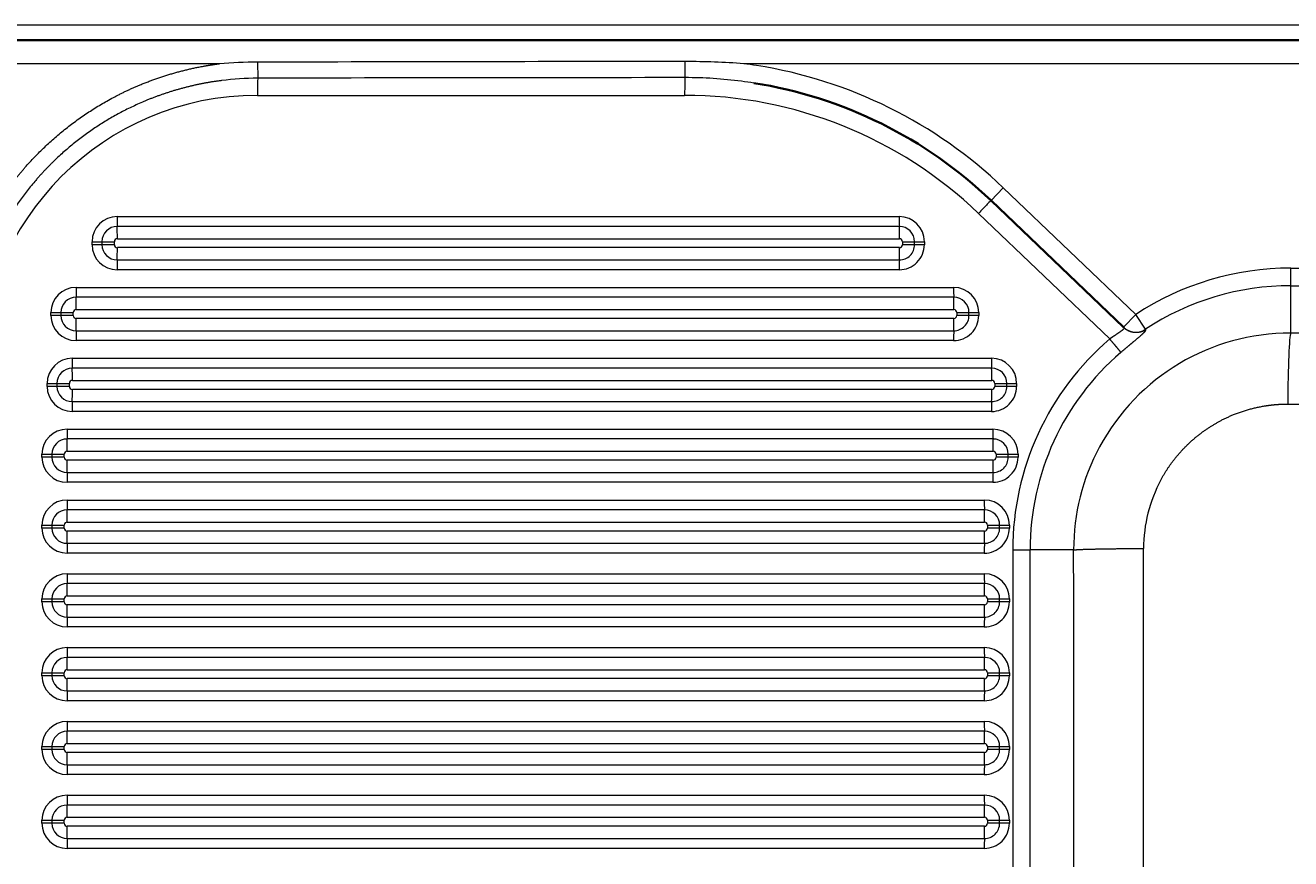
# Model space of a CAD drawing. Extents: x -177 to 1276, y 112 to 1174.
# Tile 3 of 12: x 46 to 475, y 400 to 683. Entities that reach past the tile are written whole.
import ezdxf
from ezdxf.enums import TextEntityAlignment as Align

# ---------------------------------------------------------------- set-up
doc = ezdxf.new("R2010")
doc.units = 0
doc.layers.get('0').update_dxf_attribs({"lineweight": 13})
doc.styles.get("Standard").update_dxf_attribs({"font": 'isocp.shx'})
doc.dimstyles.get("Standard").update_dxf_attribs({"dimtxt": 2.5, "dimasz": 2.5, "dimexe": 1.25, "dimexo": 0.625, "dimtad": 1, "dimcen": 2.5, "dimadec": 0, "dimazin": 0, "dimtfac": 1, "dimtmove": 0, "dimatfit": 0, "dimfxl": 0, "dimarcsym": 0})

# ---------------------------------------------------------------- blocks, each defined once
blk = doc.blocks.new('*D')
at = {"color": 7, "lineweight": 13}
for p, q in [((-36.13, 1053.7), (-149.75, 1053.7)), ((-147.75, 784.7), (-147.75, 1053.7)), ((1175.87, 1053.7), (1222.38, 1053.7)), ((1220.38, 1008.7), (1220.38, 1053.7)), ((-27.13, 1028.7), (-95.31, 1028.7)), ((-93.31, 784.7), (-93.31, 1028.7)), ((-27.13, 1028.7), (-65.44, 1028.7)), ((-63.44, 980.02), (-63.44, 1028.7)), ((-27.13, 1008.7), (-65.44, 1008.7)), ((1166.87, 1008.7), (1222.38, 1008.7)), ((586.37, 784.7), (-149.75, 784.7)), ((586.37, 784.7), (-95.31, 784.7)), ((749.87, 663.53), (749.87, 723.28)), ((749.87, 721.28), (1179.87, 721.28)), ((1179.87, 671.76), (1179.87, 723.28)), ((-36.13, 695.03), (-162.54, 695.03)), ((-160.54, 195.03), (-160.54, 695.03)), ((-36.13, 695.03), (-80.88, 695.03)), ((-78.88, 630.43), (-78.88, 695.03)), ((1175.87, 695.03), (1276.1, 695.03)), ((1274.1, 420.03), (1274.1, 695.03)), ((-36.13, 677.76), (-80.88, 677.76)), ((674.69, 619.55), (766.82, 643.12)), ((846.67, 398.72), (955.42, 498.64)), ((1114.39, 472.21), (1179.87, 472.21)), ((674.77, 420.03), (1276.1, 420.03)), ((629.87, 375.13), (629.87, 164.71)), ((869.87, 377.08), (869.87, 164.71)), ((869.87, 377.08), (869.87, 164.71)), ((-40.13, 208.03), (-40.13, 112.31)), ((1179.87, 208.03), (1179.87, 112.31)), ((1179.87, 208.03), (1179.87, 164.71)), ((-27.13, 195.03), (-162.54, 195.03)), ((629.87, 166.71), (869.87, 166.71)), ((869.87, 166.71), (1179.87, 166.71)), ((-40.13, 114.31), (1179.87, 114.31))]:
    blk.add_line(p, q, dxfattribs=at)
for points in [[(-147.23, 1051.77), (-147.75, 1053.7), (-148.27, 1051.77)], [(1220.89, 1051.77), (1220.38, 1053.7), (1219.86, 1051.77)], [(-92.79, 1026.77), (-93.31, 1028.7), (-93.82, 1026.77)], [(-62.92, 1026.77), (-63.44, 1028.7), (-63.95, 1026.77)], [(-63.95, 1010.63), (-63.44, 1008.7), (-62.92, 1010.63)], [(1219.86, 1010.63), (1220.38, 1008.7), (1220.89, 1010.63)], [(-148.27, 786.63), (-147.75, 784.7), (-147.23, 786.63)], [(-93.82, 786.63), (-93.31, 784.7), (-92.79, 786.63)], [(751.8, 721.79), (749.87, 721.28), (751.8, 720.76)], [(1177.94, 720.76), (1179.87, 721.28), (1177.94, 721.79)], [(-160.02, 693.1), (-160.54, 695.03), (-161.06, 693.1)], [(-78.36, 693.1), (-78.88, 695.03), (-79.4, 693.1)], [(1274.61, 693.1), (1274.1, 695.03), (1273.58, 693.1)], [(-79.4, 679.69), (-78.88, 677.76), (-78.36, 679.69)], [(765.08, 642.14), (766.82, 643.12), (764.82, 643.14)], [(734.66, 635.43), (732.92, 634.45), (734.92, 634.42)], [(1116.32, 472.72), (1114.39, 472.21), (1116.32, 471.69)], [(1177.94, 471.69), (1179.87, 472.21), (1177.94, 472.72)], [(891.99, 439.66), (893.07, 441.35), (891.29, 440.42)], [(1273.58, 421.97), (1274.1, 420.03), (1274.61, 421.97)], [(847.75, 400.41), (846.67, 398.72), (848.45, 399.65)], [(-161.06, 196.97), (-160.54, 195.03), (-160.02, 196.97)], [(631.8, 167.22), (629.87, 166.71), (631.8, 166.19)], [(867.94, 166.19), (869.87, 166.71), (867.94, 167.22)], [(871.8, 167.22), (869.87, 166.71), (871.8, 166.19)], [(1177.94, 166.19), (1179.87, 166.71), (1177.94, 167.22)], [(-38.2, 114.83), (-40.13, 114.31), (-38.2, 113.79)], [(1177.94, 113.79), (1179.87, 114.31), (1177.94, 114.83)]]:
    blk.add_lwpolyline(points, dxfattribs=at)
for s, height, rotation, p, p2 in [('45', 14, 90, (1218.38, 1017.65), (1218.38, 1044.74)), ('20', 14, 90, (-65.44, 980.02), (-65.44, 1007.1)), ('269', 14, 90, (-149.75, 898.18), (-149.75, 940.21)), ('244', 14, 90, (-95.31, 885.68), (-95.31, 927.71)), ('17', 14, 90, (-80.88, 630.43), (-80.88, 657.52)), ('35', 14, 14.3524, (685.11, 624.28), (711.35, 630.99)), ('%%c', 14, 14.3524, (674.19, 621.49), (684.14, 624.03)), ('275', 14, 90, (1272.1, 536.52), (1272.1, 578.55)), ('63', 20, 42.5763, (925.57, 473.93), (954.07, 500.11)), ('%%c', 20, 42.5763, (914.03, 463.33), (924.83, 473.25)), ('500', 14, 90, (-162.54, 424.02), (-162.54, 466.05))]:
    blk.add_text(s, height=height, rotation=rotation, dxfattribs=at).set_placement(p, p2, align=Align.FIT)
for s, p, p2 in [('430', (943.85, 723.28), (985.89, 723.28)), ('65', (1133.59, 474.21), (1160.67, 474.21)), ('240', (728.85, 168.71), (770.89, 168.71)), ('310', (1003.85, 168.71), (1045.89, 168.71)), ('1220', (541.38, 116.31), (598.36, 116.31))]:
    blk.add_text(s, height=14, dxfattribs=at).set_placement(p, p2, align=Align.FIT)
blk = doc.blocks.new('BLOCK37')
at = {"color": 7, "lineweight": 13}
for p, q in [((604, -12.28), (-604, -12.28)), ((-458.01, -25.28), (-605, -25.28)), ((605, -25.28), (-280.34, -25.28)), ((-445.11, -36), (-300.36, -36)), ((-192.38, -67.31), (-147.52, -110.24)), ((-492.67, -77.08), (-227.64, -77.08)), ((-156.33, -118.53), (-200.79, -75.97)), ((-227.6, -80.4), (-492.64, -80.4)), ((-492.6, -84.56), (-227.56, -84.56)), ((-227.56, -87.59), (-492.6, -87.59)), ((-492.64, -91.75), (-227.6, -91.75)), ((-227.64, -95.08), (-492.67, -95.08)), ((-95, -94.5), (455, -94.5)), ((-506.6, -101.08), (-209.21, -101.08)), ((-95, -100.48), (75, -100.48)), ((-209.18, -104.4), (-506.57, -104.4)), ((-506.53, -108.56), (-209.14, -108.56)), ((-506.57, -115.75), (-209.18, -115.75)), ((-209.14, -111.59), (-506.53, -111.59)), ((-209.21, -119.08), (-506.6, -119.08)), ((-507.91, -125.08), (-196.36, -125.08)), ((-196.33, -128.4), (-507.88, -128.4)), ((-507.84, -132.56), (-196.29, -132.56)), ((-196.29, -135.59), (-507.84, -135.59)), ((-507.88, -139.75), (-196.33, -139.75)), ((-196.36, -143.08), (-507.91, -143.08)), ((-509.63, -149.08), (-195.9, -149.08)), ((-195.87, -152.4), (-509.6, -152.4)), ((-509.56, -156.56), (-195.83, -156.56)), ((-195.83, -159.59), (-509.56, -159.59)), ((-195.9, -167.08), (-509.63, -167.08)), ((-509.6, -163.75), (-195.87, -163.75)), ((-509.63, -173.08), (-198.82, -173.08)), ((-198.79, -176.4), (-509.6, -176.4)), ((-509.56, -180.56), (-198.75, -180.56)), ((-198.75, -183.59), (-509.56, -183.59)), ((-509.6, -187.75), (-198.79, -187.75)), ((-198.82, -191.08), (-509.63, -191.08)), ((-189.19, -190), (-189.19, -360)), ((-183.33, -360), (-183.33, -190)), ((-509.63, -198.08), (-198.82, -198.08)), ((-198.79, -201.4), (-509.6, -201.4)), ((-509.56, -205.56), (-198.75, -205.56)), ((-198.75, -208.59), (-509.56, -208.59)), ((-509.6, -212.75), (-198.79, -212.75)), ((-198.82, -216.08), (-509.63, -216.08)), ((-509.63, -223.08), (-198.82, -223.08)), ((-198.79, -226.4), (-509.6, -226.4)), ((-509.56, -230.56), (-198.75, -230.56)), ((-198.75, -233.59), (-509.56, -233.59)), ((-509.6, -237.75), (-198.79, -237.75)), ((-198.82, -241.08), (-509.63, -241.08)), ((-509.63, -248.08), (-198.82, -248.08)), ((-198.79, -251.4), (-509.6, -251.4)), ((-509.56, -255.56), (-198.75, -255.56)), ((-198.75, -258.59), (-509.56, -258.59)), ((-509.6, -262.75), (-198.79, -262.75)), ((-198.82, -266.08), (-509.63, -266.08)), ((-509.63, -273.08), (-198.82, -273.08)), ((-198.79, -276.4), (-509.6, -276.4)), ((-509.56, -280.56), (-198.75, -280.56)), ((-198.75, -283.59), (-509.56, -283.59)), ((-198.82, -291.08), (-509.63, -291.08)), ((-509.6, -287.75), (-198.79, -287.75))]:
    blk.add_line(p, q, dxfattribs=at)
at = {"color": 7, "lineweight": 35}
for p, q in [((604, -17.28), (-604, -17.28)), ((-196.53, -71.64), (-151.67, -114.58))]:
    blk.add_line(p, q, dxfattribs=at)
at = {"color": 7, "lineweight": 13, "ltscale": 0.135621}
blk.add_line((-445.06, -24.78), (-445.03, -30.2), dxfattribs=at)
at = {"color": 7, "lineweight": 13, "ltscale": 0.136328}
blk.add_line((-300.25, -24.55), (-300.25, -30), dxfattribs=at)
at = {"color": 7, "lineweight": 13, "ltscale": 0.15}
for p, q in [((-196.53, -71.64), (-192.38, -67.31)), ((-147.52, -110.24), (-151.67, -114.58))]:
    blk.add_line(p, q, dxfattribs=at)
at = {"color": 7, "lineweight": 13, "ltscale": 0.08396}
for p, q in [((-501.17, -85.58), (-497.81, -85.58)), ((-497.81, -86.58), (-501.17, -86.58)), ((-515.1, -109.58), (-511.74, -109.58)), ((-511.74, -110.58), (-515.1, -110.58)), ((-516.41, -133.58), (-513.05, -133.58)), ((-513.05, -134.58), (-516.41, -134.58)), ((-518.13, -157.58), (-514.77, -157.58)), ((-514.77, -158.58), (-518.13, -158.58)), ((-518.13, -181.58), (-514.77, -181.58)), ((-514.77, -182.58), (-518.13, -182.58)), ((-518.13, -206.58), (-514.77, -206.58)), ((-514.77, -207.58), (-518.13, -207.58)), ((-518.13, -231.58), (-514.77, -231.58)), ((-514.77, -232.58), (-518.13, -232.58)), ((-518.13, -256.58), (-514.77, -256.58)), ((-514.77, -257.58), (-518.13, -257.58)), ((-518.13, -281.58), (-514.77, -281.58)), ((-514.77, -282.58), (-518.13, -282.58))]:
    blk.add_line(p, q, dxfattribs=at)
at = {"color": 7, "lineweight": 13, "ltscale": 0.025}
for p, q in [((-501.17, -86.58), (-501.17, -85.58)), ((-497.81, -85.58), (-497.81, -86.58)), ((-493.61, -86.58), (-493.61, -85.58)), ((-226.55, -85.58), (-226.55, -86.58)), ((-222.43, -86.58), (-222.43, -85.58)), ((-219.14, -85.58), (-219.14, -86.58)), ((-515.1, -110.58), (-515.1, -109.58)), ((-511.74, -109.58), (-511.74, -110.58)), ((-507.55, -110.58), (-507.55, -109.58)), ((-208.12, -109.58), (-208.12, -110.58)), ((-204.01, -110.58), (-204.01, -109.58)), ((-200.72, -109.58), (-200.72, -110.58)), ((-516.41, -134.58), (-516.41, -133.58)), ((-513.05, -133.58), (-513.05, -134.58)), ((-508.85, -134.58), (-508.85, -133.58)), ((-195.27, -133.58), (-195.27, -134.58)), ((-191.16, -134.58), (-191.16, -133.58)), ((-187.86, -133.58), (-187.86, -134.58)), ((-518.13, -158.58), (-518.13, -157.58)), ((-514.77, -157.58), (-514.77, -158.58)), ((-510.57, -158.58), (-510.57, -157.58)), ((-194.81, -157.58), (-194.81, -158.58)), ((-190.69, -158.58), (-190.69, -157.58)), ((-187.4, -157.58), (-187.4, -158.58)), ((-518.13, -182.58), (-518.13, -181.58)), ((-514.77, -181.58), (-514.77, -182.58)), ((-510.57, -182.58), (-510.57, -181.58)), ((-197.73, -181.58), (-197.73, -182.58)), ((-193.62, -182.58), (-193.62, -181.58)), ((-190.33, -181.58), (-190.33, -182.58)), ((-518.13, -207.58), (-518.13, -206.58)), ((-514.77, -206.58), (-514.77, -207.58)), ((-510.57, -207.58), (-510.57, -206.58)), ((-197.73, -206.58), (-197.73, -207.58)), ((-193.62, -207.58), (-193.62, -206.58)), ((-190.33, -206.58), (-190.33, -207.58)), ((-518.13, -232.58), (-518.13, -231.58)), ((-514.77, -231.58), (-514.77, -232.58)), ((-510.57, -232.58), (-510.57, -231.58)), ((-197.73, -231.58), (-197.73, -232.58)), ((-193.62, -232.58), (-193.62, -231.58)), ((-190.33, -231.58), (-190.33, -232.58)), ((-518.13, -257.58), (-518.13, -256.58)), ((-514.77, -256.58), (-514.77, -257.58)), ((-510.57, -257.58), (-510.57, -256.58)), ((-197.73, -256.58), (-197.73, -257.58)), ((-193.62, -257.58), (-193.62, -256.58)), ((-190.33, -256.58), (-190.33, -257.58)), ((-518.13, -282.58), (-518.13, -281.58)), ((-514.77, -281.58), (-514.77, -282.58)), ((-510.57, -282.58), (-510.57, -281.58)), ((-197.73, -281.58), (-197.73, -282.58)), ((-193.62, -282.58), (-193.62, -281.58)), ((-190.33, -281.58), (-190.33, -282.58))]:
    blk.add_line(p, q, dxfattribs=at)
at = {"color": 7, "lineweight": 13, "ltscale": 0.10495}
for p, q in [((-497.81, -85.58), (-493.61, -85.58)), ((-493.61, -86.58), (-497.81, -86.58)), ((-511.74, -109.58), (-507.55, -109.58)), ((-507.55, -110.58), (-511.74, -110.58)), ((-513.05, -133.58), (-508.85, -133.58)), ((-508.85, -134.58), (-513.05, -134.58)), ((-514.77, -157.58), (-510.57, -157.58)), ((-510.57, -158.58), (-514.77, -158.58)), ((-514.77, -181.58), (-510.57, -181.58)), ((-510.57, -182.58), (-514.77, -182.58)), ((-514.77, -206.58), (-510.57, -206.58)), ((-510.57, -207.58), (-514.77, -207.58)), ((-514.77, -231.58), (-510.57, -231.58)), ((-510.57, -232.58), (-514.77, -232.58)), ((-514.77, -256.58), (-510.57, -256.58)), ((-510.57, -257.58), (-514.77, -257.58)), ((-514.77, -281.58), (-510.57, -281.58)), ((-510.57, -282.58), (-514.77, -282.58))]:
    blk.add_line(p, q, dxfattribs=at)
at = {"color": 7, "lineweight": 13, "ltscale": 0.102884}
for p, q in [((-226.55, -85.58), (-222.43, -85.58)), ((-222.43, -86.58), (-226.55, -86.58)), ((-208.12, -109.58), (-204.01, -109.58)), ((-204.01, -110.58), (-208.12, -110.58)), ((-195.27, -133.58), (-191.16, -133.58)), ((-191.16, -134.58), (-195.27, -134.58)), ((-194.81, -157.58), (-190.69, -157.58)), ((-190.69, -158.58), (-194.81, -158.58)), ((-197.73, -181.58), (-193.62, -181.58)), ((-193.62, -182.58), (-197.73, -182.58)), ((-197.73, -206.58), (-193.62, -206.58)), ((-193.62, -207.58), (-197.73, -207.58)), ((-197.73, -231.58), (-193.62, -231.58)), ((-193.62, -232.58), (-197.73, -232.58)), ((-197.73, -256.58), (-193.62, -256.58)), ((-193.62, -257.58), (-197.73, -257.58)), ((-197.73, -281.58), (-193.62, -281.58)), ((-193.62, -282.58), (-197.73, -282.58))]:
    blk.add_line(p, q, dxfattribs=at)
at = {"color": 7, "lineweight": 13, "ltscale": 0.082307}
for p, q in [((-222.43, -85.58), (-219.14, -85.58)), ((-219.14, -86.58), (-222.43, -86.58)), ((-204.01, -109.58), (-200.72, -109.58)), ((-200.72, -110.58), (-204.01, -110.58)), ((-191.16, -133.58), (-187.86, -133.58)), ((-187.86, -134.58), (-191.16, -134.58)), ((-190.69, -157.58), (-187.4, -157.58)), ((-187.4, -158.58), (-190.69, -158.58)), ((-193.62, -181.58), (-190.33, -181.58)), ((-190.33, -182.58), (-193.62, -182.58)), ((-193.62, -206.58), (-190.33, -206.58)), ((-190.33, -207.58), (-193.62, -207.58)), ((-193.62, -231.58), (-190.33, -231.58)), ((-190.33, -232.58), (-193.62, -232.58)), ((-193.62, -256.58), (-190.33, -256.58)), ((-190.33, -257.58), (-193.62, -257.58)), ((-193.62, -281.58), (-190.33, -281.58)), ((-190.33, -282.58), (-193.62, -282.58))]:
    blk.add_line(p, q, dxfattribs=at)
at = {"color": 7, "lineweight": 13, "ltscale": 0.149429}
for p, q in [((-95, -100.48), (-95, -94.5)), ((-144.23, -115.23), (-147.52, -110.24))]:
    blk.add_line(p, q, dxfattribs=at)
at = {"color": 7, "lineweight": 13, "ltscale": 0.401033}
blk.add_line((-95, -116.52), (-95, -100.48), dxfattribs=at)
at = {"color": 7, "lineweight": 35, "ltscale": 0.005098}
blk.add_line((-151.67, -114.58), (-151.52, -114.72), dxfattribs=at)
at = {"color": 7, "lineweight": 13, "ltscale": 0.005083}
blk.add_line((-144.09, -115.38), (-144.23, -115.23), dxfattribs=at)
at = {"color": 7, "lineweight": 13, "ltscale": 0.14664}
blk.add_line((-189.19, -190), (-183.33, -190), dxfattribs=at)
at = {"color": 7, "lineweight": 13, "ltscale": 0.369339}
blk.add_line((-168.55, -190), (-183.33, -190), dxfattribs=at)
at = {"color": 7, "lineweight": 13}
for centre, radius, start, end in [((-444.48, -208.21), 183.44, 90.1801, 94.2311), ((-283.92, -56756.33), 56731.78, 90.016494, 90.162736), ((-300.16, -295.64), 271.09, 85.8075, 90.0193), ((-300.16, -179.43), 155.42, 81.0485, 82.6759), ((-283.75, -64969.79), 64939.79, 90.0145597, 90.1422953), ((-300.21, -179.76), 149.76, 82.6708, 90.0142), ((-300.25, -180), 156, 46.2533, 81.0483), ((-444.74, -129.76), 99.56, 90.1663, 97.234), ((-300.2, -179.7), 149.69, 81.0476, 82.672), ((-445.11, -130), 94, 90.0001, 179.9999), ((-300.36, -180), 144, 46.2532, 89.9999), ((-492.67, -85.58), 8.5, 90.0057, 180.0057), ((-227.64, -85.58), 8.5, 359.9943, 89.9943), ((-492.64, -85.58), 5.17, 90.0057, 180.0057), ((-227.61, -85.58), 5.17, 359.9943, 89.9943), ((-492.59, -85.58), 1.02, 90.0146, 179.9965), ((-227.56, -85.58), 1.02, 0.0031, 89.9851), ((-492.67, -86.58), 8.5, 179.9943, 269.9943), ((-492.64, -86.58), 5.17, 179.9943, 269.9943), ((-492.59, -86.58), 1.02, 180.0031, 269.9851), ((-227.64, -86.58), 8.5, 270.0057, 0.0057), ((-227.61, -86.58), 5.17, 270.0057, 0.0057), ((-227.56, -86.58), 1.02, 270.0146, 359.9965), ((-95, -190), 95.5, 89.9992, 123.3655), ((-506.6, -109.58), 8.5, 90.0057, 180.0057), ((-209.21, -109.58), 8.5, 359.9943, 89.9943), ((-95, -189.99), 89.52, 89.9985, 123.3659), ((-506.57, -109.58), 5.17, 90.0057, 180.0057), ((-209.18, -109.58), 5.17, 359.9943, 89.9943), ((-506.6, -110.58), 8.5, 179.9943, 269.9943), ((-506.57, -110.58), 5.17, 179.9943, 269.9943), ((-506.53, -109.58), 1.02, 90.0146, 179.9965), ((-506.53, -110.58), 1.02, 180.0031, 269.9851), ((-209.21, -110.58), 8.5, 270.0057, 0.0057), ((-209.18, -110.58), 5.17, 270.0057, 0.0057), ((-209.14, -109.58), 1.02, 0.0031, 89.9851), ((-209.14, -110.58), 1.02, 270.0146, 359.9965), ((-95.05, -190), 94.15, 130.6127, 180.0009), ((-95.16, -189.91), 73.39, 89.8722, 151.6898), ((-95.16, -190), 88.17, 130.6077, 180.0011), ((-507.91, -133.58), 8.5, 90.0057, 180.0057), ((-507.88, -133.58), 5.17, 90.0057, 180.0057), ((-196.36, -133.58), 8.5, 359.9943, 89.9943), ((-196.33, -133.58), 5.17, 359.9943, 89.9943), ((-507.84, -133.58), 1.02, 90.0146, 179.9965), ((-196.29, -133.58), 1.02, 0.0031, 89.9851), ((-507.91, -134.58), 8.5, 179.9943, 269.9943), ((-507.88, -134.58), 5.17, 179.9943, 269.9943), ((-507.84, -134.58), 1.02, 180.0031, 269.9851), ((-196.36, -134.58), 8.5, 270.0057, 0.0057), ((-196.33, -134.58), 5.17, 270.0057, 0.0057), ((-196.29, -134.58), 1.02, 270.0146, 359.9965), ((-509.63, -157.58), 8.5, 90.0057, 180.0057), ((-195.9, -157.58), 8.5, 359.9943, 89.9943), ((-509.6, -157.58), 5.17, 90.0057, 180.0057), ((-195.87, -157.58), 5.17, 359.9943, 89.9943), ((-509.63, -158.58), 8.5, 179.9943, 269.9943), ((-509.6, -158.58), 5.17, 179.9943, 269.9943), ((-509.56, -157.58), 1.02, 90.0146, 179.9965), ((-509.56, -158.58), 1.02, 180.0031, 269.9851), ((-195.9, -158.58), 8.5, 270.0057, 0.0057), ((-195.87, -158.58), 5.17, 270.0057, 0.0057), ((-195.83, -157.58), 1.02, 0.0031, 89.9851), ((-195.83, -158.58), 1.02, 270.0146, 359.9965), ((-95.16, -189.91), 73.39, 151.6863, 180.0677), ((-95.89, -189.52), 48.96, 151.6805, 179.9767), ((-509.63, -181.58), 8.5, 90.0057, 180.0057), ((-198.83, -181.58), 8.5, 359.9943, 89.9943), ((-509.6, -181.58), 5.17, 90.0057, 180.0057), ((-198.79, -181.58), 5.17, 359.9943, 89.9943), ((-509.63, -182.58), 8.5, 179.9943, 269.9943), ((-509.6, -182.58), 5.17, 179.9943, 269.9943), ((-509.56, -181.58), 1.02, 90.0146, 179.9965), ((-509.56, -182.58), 1.02, 180.0031, 269.9851), ((-198.83, -182.58), 8.5, 270.0057, 0.0057), ((-198.79, -182.58), 5.17, 270.0057, 0.0057), ((-198.75, -181.58), 1.02, 0.0031, 89.9851), ((-198.75, -182.58), 1.02, 270.0146, 359.9965), ((-46116.91, -275), 45948.43, 359.894009, 0.105992), ((-509.63, -206.58), 8.5, 90.0057, 180.0057), ((-509.6, -206.58), 5.17, 90.0057, 180.0057), ((-198.83, -206.58), 8.5, 359.9943, 89.9943), ((-198.79, -206.58), 5.17, 359.9943, 89.9943), ((-509.56, -206.58), 1.02, 90.0146, 179.9965), ((-198.75, -206.58), 1.02, 0.0031, 89.9851), ((-509.63, -207.58), 8.5, 179.9943, 269.9943), ((-509.6, -207.58), 5.17, 179.9943, 269.9943), ((-509.56, -207.58), 1.02, 180.0031, 269.9851), ((-198.83, -207.58), 8.5, 270.0057, 0.0057), ((-198.79, -207.58), 5.17, 270.0057, 0.0057), ((-198.75, -207.58), 1.02, 270.0146, 359.9965), ((-509.63, -231.58), 8.5, 90.0057, 180.0057), ((-509.6, -231.58), 5.17, 90.0057, 180.0057), ((-198.83, -231.58), 8.5, 359.9943, 89.9943), ((-198.79, -231.58), 5.17, 359.9943, 89.9943), ((-509.56, -231.58), 1.02, 90.0146, 179.9965), ((-198.75, -231.58), 1.02, 0.0031, 89.9851), ((-509.63, -232.58), 8.5, 179.9943, 269.9943), ((-509.6, -232.58), 5.17, 179.9943, 269.9943), ((-509.56, -232.58), 1.02, 180.0031, 269.9851), ((-198.83, -232.58), 8.5, 270.0057, 0.0057), ((-198.79, -232.58), 5.17, 270.0057, 0.0057), ((-198.75, -232.58), 1.02, 270.0146, 359.9965), ((-509.63, -256.58), 8.5, 90.0057, 180.0057), ((-198.83, -256.58), 8.5, 359.9943, 89.9943), ((-509.6, -256.58), 5.17, 90.0057, 180.0057), ((-198.79, -256.58), 5.17, 359.9943, 89.9943), ((-509.56, -256.58), 1.02, 90.0146, 179.9965), ((-198.75, -256.58), 1.02, 0.0031, 89.9851), ((-509.63, -257.58), 8.5, 179.9943, 269.9943), ((-509.6, -257.58), 5.17, 179.9943, 269.9943), ((-509.56, -257.58), 1.02, 180.0031, 269.9851), ((-198.83, -257.58), 8.5, 270.0057, 0.0057), ((-198.79, -257.58), 5.17, 270.0057, 0.0057), ((-198.75, -257.58), 1.02, 270.0146, 359.9965), ((-509.63, -281.58), 8.5, 90.0057, 180.0057), ((-198.83, -281.58), 8.5, 359.9943, 89.9943), ((-509.6, -281.58), 5.17, 90.0057, 180.0057), ((-198.79, -281.58), 5.17, 359.9943, 89.9943), ((-509.63, -282.58), 8.5, 179.9943, 269.9943), ((-509.6, -282.58), 5.17, 179.9943, 269.9943), ((-509.56, -281.58), 1.02, 90.0146, 179.9965), ((-509.56, -282.58), 1.02, 180.0031, 269.9851), ((-198.83, -282.58), 8.5, 270.0057, 0.0057), ((-198.79, -282.58), 5.17, 270.0057, 0.0057), ((-198.75, -281.58), 1.02, 0.0031, 89.9851), ((-198.75, -282.58), 1.02, 270.0146, 359.9965)]:
    blk.add_arc(centre, radius, start, end, dxfattribs=at)
at = {"color": 7, "lineweight": 35}
blk.add_arc((-300.25, -180), 150, 46.253, 81.0485, dxfattribs=at)
at = {"color": 7, "lineweight": 13}
for centre, major_axis, ratio, start_param, end_param in [((-300.25, -36), (0, 6), 0.018595, 0.029928, 1.570796), ((-445, -36), (0, -6), 0.018595, 3.401353, 4.712389), ((-200.68, -75.97), (-4.15, -4.33), 0.013434, 3.141593, 4.725247), ((-492.6, -77.08), (0, -4), 0.018595, 4.712389, 5.694154), ((-227.56, -77.08), (0, 4), 0.018595, 1.570796, 2.552562), ((-492.69, -84.56), (0, -5), 0.018595, 1.570796, 2.552562), ((-227.66, -84.56), (0, 5), 0.018595, 4.712389, 5.694154), ((-492.69, -87.59), (0, -5), 0.018595, 0.589031, 1.570796), ((-227.66, -87.59), (0, 5), 0.018595, 3.730624, 4.712389), ((-492.6, -95.08), (0, -4), 0.018595, 3.730624, 4.712389), ((-227.56, -95.08), (0, 4), 0.018595, 0.589031, 1.570796), ((-506.53, -101.08), (0, -4), 0.018595, 4.712389, 5.694154), ((-209.14, -101.08), (0, 4), 0.018595, 1.570796, 2.552562), ((-506.62, -108.56), (0, -5), 0.018595, 1.570796, 2.552562), ((-209.23, -108.56), (0, 5), 0.018595, 4.712389, 5.694154), ((-506.53, -119.08), (0, -4), 0.018595, 3.730624, 4.712389), ((-506.62, -111.59), (0, -5), 0.018595, 0.589031, 1.570796), ((-209.14, -119.08), (0, 4), 0.018595, 0.589031, 1.570796), ((-209.23, -111.59), (0, 5), 0.018595, 3.730623, 4.712389), ((-147.52, -110.24), (-4.15, -4.34), 0.995995, 6.282522, 7.629267), ((-95, -141.43), (-0.09, -25), 0.039788, 3.228932, 4.67833), ((-507.84, -125.08), (0, -4), 0.018595, 4.712389, 5.694154), ((-507.93, -132.56), (0, -5), 0.018595, 1.570796, 2.552561), ((-196.29, -125.08), (0, 4), 0.018595, 1.570796, 2.552562), ((-196.38, -132.56), (0, 5), 0.018595, 4.712389, 5.694154), ((-507.93, -135.59), (0, -5), 0.018595, 0.589031, 1.570796), ((-196.38, -135.59), (0, 5), 0.018595, 3.730624, 4.712389), ((-507.84, -143.08), (0, -4), 0.018595, 3.730624, 4.712389), ((-196.29, -143.08), (0, 4), 0.018595, 0.589031, 1.570796), ((-509.56, -149.08), (0, -4), 0.018595, 4.712389, 5.694154), ((-195.83, -149.08), (0, 4), 0.018595, 1.570796, 2.552562), ((-509.65, -156.56), (0, -5), 0.018595, 1.570796, 2.552562), ((-195.92, -156.56), (0, 5), 0.018595, 4.712389, 5.694154), ((-509.65, -159.59), (0, -5), 0.018595, 0.589031, 1.570796), ((-195.92, -159.59), (0, 5), 0.018595, 3.730624, 4.712389), ((-509.56, -167.08), (0, -4), 0.018595, 3.730624, 4.712389), ((-195.83, -167.08), (0, 4), 0.018595, 0.589031, 1.570796), ((-509.56, -173.08), (0, -4), 0.018595, 4.712389, 5.694154), ((-198.75, -173.08), (0, 4), 0.018595, 1.570796, 2.552562), ((-509.65, -180.56), (0, -5), 0.018595, 1.570796, 2.552562), ((-198.84, -180.56), (0, 5), 0.018595, 4.712389, 5.694154), ((-509.65, -183.59), (0, -5), 0.018595, 0.589031, 1.570796), ((-198.84, -183.59), (0, 5), 0.018595, 3.730623, 4.712389), ((-509.56, -191.08), (0, -4), 0.018595, 3.730624, 4.712389), ((-198.75, -191.08), (0, 4), 0.018595, 0.589031, 1.570796), ((-509.56, -198.08), (0, -4), 0.018595, 4.712389, 5.694154), ((-509.65, -205.56), (0, -5), 0.018595, 1.570796, 2.552562), ((-198.75, -198.08), (0, 4), 0.018595, 1.570796, 2.552562), ((-198.84, -205.56), (0, 5), 0.018595, 4.712389, 5.694154), ((-509.65, -208.59), (0, -5), 0.018595, 0.589031, 1.570796), ((-198.84, -208.59), (0, 5), 0.018595, 3.730623, 4.712389), ((-509.56, -216.08), (0, -4), 0.018595, 3.730624, 4.712389), ((-198.75, -216.08), (0, 4), 0.018595, 0.589031, 1.570796), ((-509.56, -223.08), (0, -4), 0.018595, 4.712389, 5.694154), ((-509.65, -230.56), (0, -5), 0.018595, 1.570796, 2.552562), ((-198.75, -223.08), (0, 4), 0.018595, 1.570796, 2.552562), ((-198.84, -230.56), (0, 5), 0.018595, 4.712389, 5.694154), ((-509.65, -233.59), (0, -5), 0.018595, 0.589031, 1.570796), ((-198.84, -233.59), (0, 5), 0.018595, 3.730623, 4.712389), ((-509.56, -241.08), (0, -4), 0.018595, 3.730624, 4.712389), ((-198.75, -241.08), (0, 4), 0.018595, 0.589031, 1.570796), ((-509.56, -248.08), (0, -4), 0.018595, 4.712389, 5.694154), ((-198.75, -248.08), (0, 4), 0.018595, 1.570796, 2.552562), ((-509.65, -255.56), (0, -5), 0.018595, 1.570796, 2.552562), ((-198.84, -255.56), (0, 5), 0.018595, 4.712389, 5.694154), ((-509.65, -258.59), (0, -5), 0.018595, 0.589031, 1.570796), ((-198.84, -258.59), (0, 5), 0.018595, 3.730623, 4.712389), ((-509.56, -266.08), (0, -4), 0.018595, 3.730624, 4.712389), ((-198.75, -266.08), (0, 4), 0.018595, 0.589031, 1.570796), ((-509.56, -273.08), (0, -4), 0.018595, 4.712389, 5.694154), ((-198.75, -273.08), (0, 4), 0.018595, 1.570796, 2.552562), ((-509.65, -280.56), (0, -5), 0.018595, 1.570796, 2.552562), ((-198.84, -280.56), (0, 5), 0.018595, 4.712389, 5.694154), ((-509.65, -283.59), (0, -5), 0.018595, 0.589031, 1.570796), ((-198.84, -283.59), (0, 5), 0.018595, 3.730623, 4.712389), ((-509.56, -291.08), (0, -4), 0.018595, 3.730624, 4.712389), ((-198.75, -291.08), (0, 4), 0.018595, 0.589031, 1.570796)]:
    blk.add_ellipse(centre, major_axis=major_axis, ratio=ratio, start_param=start_param, end_param=end_param, dxfattribs=at)
for points, knots in [([(-549.97, -130), (-549.97, -120.43), (-548.89, -110.86), (-546.73, -101.45), (-540.31, -83.29), (-529.99, -67.03), (-523.93, -59.53), (-510.22, -46.02), (-493.84, -35.93), (-485.12, -31.83), (-474.33, -28.21), (-463.22, -26.06), (-461.49, -25.76), (-459.76, -25.5), (-458.01, -25.28)], [0, 0, 0, 0, 0, 0, 67.829156, 67.829156, 67.829156, 135.598175, 135.598175, 135.598175, 203.27634, 203.27634, 203.27634, 215.712415, 215.712415, 215.712415, 215.712415, 215.712415, 215.712415]), ([(-457.28, -30.99), (-466.34, -32.14), (-475.27, -34.32), (-483.9, -37.53), (-500.3, -45.85), (-514.39, -57.67), (-520.72, -64.36), (-531.75, -79.09), (-539.16, -95.92), (-541.89, -104.73), (-543.85, -115.18), (-544.41, -125.73), (-544.46, -127.15), (-544.49, -128.58), (-544.49, -130)], [0, 0, 0, 0, 0, 0, 64.296139, 64.296139, 64.296139, 128.635242, 128.635242, 128.635242, 193.007653, 193.007653, 193.007653, 203.033363, 203.033363, 203.033363, 203.033363, 203.033363, 203.033363]), ([(-151.52, -114.72), (-151.43, -114.81), (-151.43, -114.95), (-151.55, -115.12), (-152.03, -115.58), (-152.85, -116.17), (-153.36, -116.51), (-154.26, -117.11), (-155.21, -117.75), (-155.58, -118.01), (-155.96, -118.27), (-156.33, -118.53)], [0, 0, 0, 0, 0, 0, 5.299607, 5.299607, 5.299607, 11.572115, 11.572115, 11.572115, 15.569057, 15.569057, 15.569057, 15.569057, 15.569057, 15.569057]), ([(-152.54, -123.06), (-151.42, -122.1), (-150.29, -121.14), (-149.18, -120.21), (-147.36, -118.69), (-145.83, -117.38), (-145.26, -116.88), (-144.51, -116.18), (-144.13, -115.69), (-144.05, -115.55), (-144.03, -115.44), (-144.09, -115.38), (-144.09, -115.38), (-144.09, -115.38), (-144.09, -115.38)], [0, 0, 0, 0, 0, 0, 10.235045, 10.235045, 10.235045, 17.463993, 17.463993, 17.463993, 22.054049, 22.054049, 22.054049, 22.151181, 22.151181, 22.151181, 22.151181, 22.151181, 22.151181]), ([(-144.09, -115.38), (-144.63, -115.73), (-145.22, -116.02), (-145.84, -116.22), (-147.13, -116.45), (-148.43, -116.33), (-149.07, -116.19), (-149.98, -115.84), (-150.79, -115.33), (-151.05, -115.14), (-151.29, -114.94), (-151.52, -114.72)], [0, 0, 0, 0, 0, 0, 4.671911, 4.671911, 4.671911, 9.342025, 9.342025, 9.342025, 11.634796, 11.634796, 11.634796, 11.634796, 11.634796, 11.634796]), ([(-152.54, -123.06), (-152.57, -123.02), (-152.64, -122.93), (-152.74, -122.8), (-153.2, -122.23), (-153.92, -121.37), (-154.48, -120.69), (-155.2, -119.85), (-155.94, -118.99), (-156.07, -118.84), (-156.2, -118.68), (-156.33, -118.53)], [0, 0, 0, 0, 0, 0, 2.635214, 2.635214, 2.635214, 9.098563, 9.098563, 9.098563, 10.495081, 10.495081, 10.495081, 10.495081, 10.495081, 10.495081]), ([(75, -116.84), (64.74, -116.85), (54.55, -116.85), (44.41, -116.85), (22.78, -116.83), (0.56, -116.79), (-11.24, -116.77), (-34.81, -116.71), (-59.02, -116.64), (-70.95, -116.6), (-82.94, -116.56), (-95, -116.52)], [0, 0, 0, 0, 0, 0, 76.500102, 76.500102, 76.500102, 160.775727, 160.775727, 160.775727, 240.851313, 240.851313, 240.851313, 240.851313, 240.851313, 240.851313]), ([(-139, -166.29), (-137.25, -163.05), (-135.21, -159.98), (-132.89, -157.13), (-126.86, -150.99), (-119.86, -146.41), (-115.61, -144.34), (-109.97, -142.36), (-104.31, -141.26), (-103, -141.05), (-101.1, -140.81), (-99.22, -140.67), (-98.64, -140.64), (-98.03, -140.61), (-97.42, -140.59), (-97.4, -140.59), (-97.34, -140.59), (-97.29, -140.59), (-97.26, -140.59), (-97.21, -140.59), (-97.16, -140.58), (-97.13, -140.58), (-97.08, -140.58), (-97.02, -140.58), (-97, -140.58), (-96.94, -140.58), (-96.88, -140.58), (-96.86, -140.58), (-96.8, -140.58), (-96.75, -140.58), (-96.72, -140.58), (-96.66, -140.58), (-96.61, -140.57), (-96.58, -140.57), (-96.54, -140.57), (-96.49, -140.57), (-96.47, -140.57), (-96.42, -140.57), (-96.36, -140.57), (-96.33, -140.57), (-96.28, -140.57), (-96.22, -140.57), (-96.2, -140.57), (-96.14, -140.57), (-96.08, -140.57), (-96.04, -140.57), (-96.02, -140.57), (-95.99, -140.57)], [0, 0, 0, 0, 0, 0, 27.269576, 27.269576, 27.269576, 64.560017, 64.560017, 64.560017, 75.826907, 75.826907, 75.826907, 80.86355, 80.86355, 80.86355, 81.103293, 81.103293, 81.103293, 81.34304, 81.34304, 81.34304, 81.582787, 81.582787, 81.582787, 81.822544, 81.822544, 81.822544, 82.062301, 82.062301, 82.062301, 82.302168, 82.302168, 82.302168, 82.547967, 82.547967, 82.547967, 82.788041, 82.788041, 82.788041, 83.028116, 83.028116, 83.028116, 83.268015, 83.268015, 83.268015, 83.503117, 83.503117, 83.503117, 83.503117, 83.503117, 83.503117]), ([(-95.99, -140.57), (-83.62, -140.58), (-71.24, -140.57), (-59.12, -140.57), (-39.02, -140.55), (-19.32, -140.53), (-11.7, -140.52), (3.5, -140.49), (18.33, -140.47), (25.74, -140.46), (40.13, -140.45), (54.33, -140.44), (61.25, -140.44), (68.18, -140.44), (75.15, -140.45)], [0, 0, 0, 0, 0, 0, 99.840109, 99.840109, 99.840109, 163.253682, 163.253682, 163.253682, 228.543335, 228.543335, 228.543335, 290.922145, 290.922145, 290.922145, 290.922145, 290.922145, 290.922145]), ([(-168.55, -190), (-168.37, -189.96), (-167.99, -189.92), (-167.4, -189.88), (-164.72, -189.74), (-160.35, -189.64), (-156.78, -189.58), (-152.21, -189.53), (-147.51, -189.51), (-146.63, -189.5), (-145.74, -189.5), (-144.86, -189.5)], [0, 0, 0, 0, 0, 0, 10.39171, 10.39171, 10.39171, 37.725338, 37.725338, 37.725338, 44.030803, 44.030803, 44.030803, 44.030803, 44.030803, 44.030803]), ([(-144.86, -360.5), (-144.86, -350.29), (-144.86, -340.05), (-144.87, -329.85), (-144.88, -305.88), (-144.88, -281.89), (-144.88, -268.18), (-144.88, -244.16), (-144.87, -220.16), (-144.86, -210.01), (-144.86, -199.74), (-144.86, -189.5)], [0, 0, 0, 0, 0, 0, 80.365181, 80.365181, 80.365181, 187.653927, 187.653927, 187.653927, 268.270054, 268.270054, 268.270054, 268.270054, 268.270054, 268.270054])]:
    blk.add_open_spline(points, degree=5, knots=knots, dxfattribs=at)

msp = doc.modelspace()

# ---------------------------------------------------------------- block references
at = {"lineweight": 0}
msp.add_blockref('BLOCK37', (569.869, 695.034), dxfattribs=at)

# ---------------------------------------------------------------- dimensions: what is measured, and where the dimension line sits
at = {"color": 0, "lineweight": 0}
for base, p1, p2, angle, middle, dimtype in [((-160.543, 695.034), (-25.131, 195.034), (-34.131, 695.034), 89.99952, (-160.543, 445.034), 160), ((-40.131, 114.312), (1179.869, 210.034), (-40.131, 210.034), 180, (569.869, 114.312), 161), ((629.869, 166.707), (869.869, 379.084), (629.869, 377.134), 179.99905, (749.869, 166.707), 160), ((869.869, 166.707), (1179.869, 210.034), (869.869, 379.084), 179.99905, (1024.869, 166.707), 160), ((749.869, 721.275), (1179.869, 669.759), (749.869, 661.534), 179.99905, (964.869, 721.275), 160), ((-78.882, 677.7586), (-34.1307, 695.0338), (-34.1307, 677.7586), 270, (-78.882, 643.9789), 161), ((1114.39, 472.206), (1179.869, 482.206), (1114.39, 482.206), 180, (1147.13, 472.206), 161), ((1274.096, 695.034), (672.769, 420.034), (1173.869, 695.034), 89.99952, (1274.096, 557.534), 160), ((-147.75, 784.698), (-34.131, 1053.698), (588.369, 784.698), 269.99857, (-147.75, 919.198), 160), ((-93.305, 784.698), (-25.131, 1028.698), (588.369, 784.698), 269.99857, (-93.305, 906.698), 160), ((-63.437, 1008.698), (-25.131, 1028.698), (-25.131, 1008.698), 269.99857, (-63.437, 993.56), 160), ((1220.376, 1008.698), (1173.869, 1053.698), (1164.869, 1008.698), 269.99857, (1220.376, 1031.198), 160)]:
    dim = msp.add_linear_dim(base=base, p1=p1, p2=p2, angle=angle, dimstyle='Standard', dxfattribs=at)
    dim.commit()
    dim.dimension.update_dxf_attribs({"geometry": '*D', "text_midpoint": middle, "dimtype": dimtype})
for p1, p2, middle in [((766.823, 643.122), (732.916, 634.446), (693.268, 624.301)), ((846.673, 398.722), (893.065, 441.346), (935.403, 480.245))]:
    dim = msp.add_diameter_dim_2p(p1=p1, p2=p2, dimstyle='Standard', dxfattribs=at)
    dim.commit()
    dim.dimension.update_dxf_attribs({"geometry": '*D', "text_midpoint": middle, "dimtype": 163})

doc.saveas('drawing.dxf')
